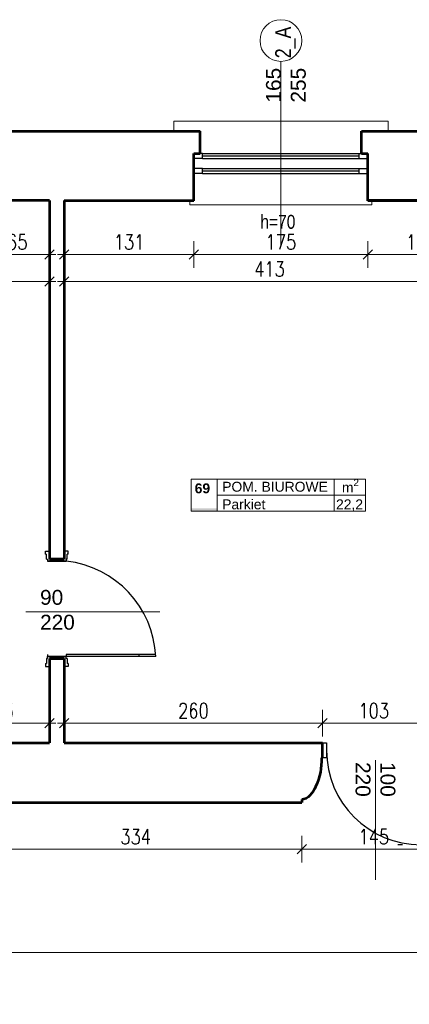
# Model space of a CAD drawing. Header units: millimetres. Extents: x 56977 to 67992, y 30187 to 42235.
# Tile 96 of 130: x 62581 to 62973, y 38817 to 39808. Entities that reach past the tile are written whole.
import ezdxf

# ---------------------------------------------------------------- set-up
doc = ezdxf.new("R2010")
doc.units = ezdxf.units.MM
doc.header["$MEASUREMENT"] = 0
doc.layers.get('0').update_dxf_attribs({"lineweight": 13})
doc.layers.get('DEFPOINTS').update_dxf_attribs({"lineweight": 13})
doc.layers.add('AI-OKNA', color=4, linetype='Continuous')
for name, color, linetype, lineweight in [('AI-OPISY', 3, 'Continuous', 13), ('AI_MURY', 40, 'Continuous', 53), ('AI_WIDOK', 8, 'Continuous', 13), ('OPISY TABELKI', 30, 'Continuous', 13), ('wymiary', 8, 'Continuous', 13)]:
    doc.layers.add(name, color=color, linetype=linetype, lineweight=lineweight)
doc.styles.add('GENERATED_STYLE_2', font='txt.shx')
doc.styles.get("Standard").update_dxf_attribs({"font": 'txt.shx'})
doc.styles.add('Style-ROMANS', font='ROMANS.shx')
doc.styles.add('WYMIAROWY-08', font='ROMANS.shx', dxfattribs={"width": 0.8})
doc.dimstyles.new('DYBY', dxfattribs={"dimscale": 100, "dimtxt": 0.15, "dimasz": 0.05, "dimexe": 0.05, "dimexo": 0.1, "dimgap": 0.05, "dimtad": 1, "dimdec": 0, "dimdsep": 46, "dimlunit": 5, "dimtxsty": 'WYMIAROWY-08', "dimblk": 'M_STRZ', "dimcen": 0.1, "dimse1": 1, "dimse2": 1, "dimclrd": 7, "dimclre": 7, "dimclrt": 1, "dimadec": 0, "dimazin": 0, "dimtfac": 1, "dimtdec": 0, "dimtmove": 2, "dimatfit": 3, "dimldrblk": 'M_STRZ', "dimfxl": 0, "dimtolj": 1, "dimarcsym": 0})

# ---------------------------------------------------------------- blocks, each defined once
blk = doc.blocks.new('M_STRZ')
for p, q in [((0, 2.66), (0, 0)), ((-1.33, 0), (1.33, 0)), ((-0.94, -0.94), (0.94, 0.94)), ((0, 0), (0, -2.66))]:
    blk.add_line(p, q)
blk = doc.blocks.new('*U80')
at = {"layer": 'DEFPOINTS', "color": 0}
for p in [(66309.54, 38869.07), (58601.54, 38743.07), (66309.54, 38743.07)]:
    blk.add_point(p, dxfattribs=at)
at = {"layer": 'wymiary', "color": 7, "lineweight": -2}
blk.add_line((58606.54, 38869.07), (66304.54, 38869.07), dxfattribs=at)
at = {"layer": 'wymiary', "color": 7, "lineweight": -2, "xscale": 5, "yscale": 5, "zscale": 5, "rotation": 180}
blk.add_blockref('M_STRZ', (58601.54, 38869.07), dxfattribs=at)
at = {"layer": 'wymiary', "color": 7, "lineweight": -2, "xscale": 5, "yscale": 5, "zscale": 5}
blk.add_blockref('M_STRZ', (66309.54, 38869.07), dxfattribs=at)
at = {"layer": 'wymiary', "color": 1, "insert": (62455.54, 38881.57), "char_height": 15, "attachment_point": 5, "style": 'WYMIAROWY-08'}
blk.add_mtext('7708', dxfattribs=at)
blk = doc.blocks.new('*D1613')
at = {"layer": 'DEFPOINTS'}
for p in [(62433.49, 38881.57), (66309.54, 38869.07), (58601.54, 38743.07), (66309.54, 38743.07)]:
    blk.add_point(p, dxfattribs=at)
at = {"layer": 'wymiary', "color": 7}
blk.add_blockref('*U80', (0, 0), dxfattribs=at)
blk = doc.blocks.new('*U106')
at = {"layer": 'DEFPOINTS', "color": 0}
for p in [(62530.24, 39016.07), (62864.46, 39016.07), (62864.46, 38973.16)]:
    blk.add_point(p, dxfattribs=at)
at = {"layer": 'wymiary', "color": 7, "lineweight": -2}
blk.add_line((62535.24, 38973.16), (62859.46, 38973.16), dxfattribs=at)
at = {"layer": 'wymiary', "color": 7, "lineweight": -2, "xscale": 5, "yscale": 5, "zscale": 5, "rotation": 180}
blk.add_blockref('M_STRZ', (62530.24, 38973.16), dxfattribs=at)
at = {"layer": 'wymiary', "color": 7, "lineweight": -2, "xscale": 5, "yscale": 5, "zscale": 5}
blk.add_blockref('M_STRZ', (62864.46, 38973.16), dxfattribs=at)
at = {"layer": 'wymiary', "color": 1, "insert": (62697.35, 38985.66), "char_height": 15, "attachment_point": 5, "style": 'WYMIAROWY-08'}
blk.add_mtext('334', dxfattribs=at)
blk = doc.blocks.new('*D1639')
at = {"layer": 'DEFPOINTS'}
for p in [(62530.24, 39016.07), (62864.46, 39016.07), (62864.46, 38973.16), (62681.01, 38960.66)]:
    blk.add_point(p, dxfattribs=at)
at = {"layer": 'wymiary', "color": 7}
blk.add_blockref('*U106', (0, 0), dxfattribs=at)
blk = doc.blocks.new('*U129')
at = {"layer": 'DEFPOINTS', "color": 0}
for p in [(62546.01, 39626.07), (62610.52, 39626.07), (62610.52, 39571.78)]:
    blk.add_point(p, dxfattribs=at)
at = {"layer": 'wymiary', "color": 7, "lineweight": -2}
blk.add_line((62551.01, 39571.78), (62605.52, 39571.78), dxfattribs=at)
at = {"layer": 'wymiary', "color": 7, "lineweight": -2, "xscale": 5, "yscale": 5, "zscale": 5, "rotation": 180}
blk.add_blockref('M_STRZ', (62546.01, 39571.78), dxfattribs=at)
at = {"layer": 'wymiary', "color": 7, "lineweight": -2, "xscale": 5, "yscale": 5, "zscale": 5}
blk.add_blockref('M_STRZ', (62610.52, 39571.78), dxfattribs=at)
at = {"layer": 'wymiary', "color": 1, "insert": (62578.27, 39584.28), "char_height": 15, "attachment_point": 5, "style": 'WYMIAROWY-08'}
blk.add_mtext('65', dxfattribs=at)
blk = doc.blocks.new('*D1662')
at = {"layer": 'DEFPOINTS'}
for p in [(62546.01, 39626.07), (62610.52, 39626.07), (62610.52, 39571.78), (62567.93, 39559.28)]:
    blk.add_point(p, dxfattribs=at)
at = {"layer": 'wymiary', "color": 7}
blk.add_blockref('*U129', (0, 0), dxfattribs=at)
blk = doc.blocks.new('*U130')
at = {"layer": 'DEFPOINTS', "color": 0}
for p in [(62625.52, 39626.07), (62756.04, 39626.07), (62756.04, 39571.78)]:
    blk.add_point(p, dxfattribs=at)
at = {"layer": 'wymiary', "color": 7, "lineweight": -2}
blk.add_line((62630.52, 39571.78), (62751.04, 39571.78), dxfattribs=at)
at = {"layer": 'wymiary', "color": 7, "lineweight": -2, "xscale": 5, "yscale": 5, "zscale": 5, "rotation": 180}
blk.add_blockref('M_STRZ', (62625.52, 39571.78), dxfattribs=at)
at = {"layer": 'wymiary', "color": 7, "lineweight": -2, "xscale": 5, "yscale": 5, "zscale": 5}
blk.add_blockref('M_STRZ', (62756.04, 39571.78), dxfattribs=at)
at = {"layer": 'wymiary', "color": 1, "insert": (62690.78, 39584.28), "char_height": 15, "attachment_point": 5, "style": 'WYMIAROWY-08'}
blk.add_mtext('131', dxfattribs=at)
blk = doc.blocks.new('*D1663')
at = {"layer": 'DEFPOINTS'}
for p in [(62625.52, 39626.07), (62756.04, 39626.07), (62756.04, 39571.78), (62675.3, 39559.28)]:
    blk.add_point(p, dxfattribs=at)
at = {"layer": 'wymiary', "color": 7}
blk.add_blockref('*U130', (0, 0), dxfattribs=at)
blk = doc.blocks.new('*U131')
at = {"layer": 'DEFPOINTS', "color": 0}
for p in [(62756.04, 39626.07), (62931.04, 39626.07), (62931.04, 39571.78)]:
    blk.add_point(p, dxfattribs=at)
at = {"layer": 'wymiary', "color": 7, "lineweight": -2}
blk.add_line((62761.04, 39571.78), (62926.04, 39571.78), dxfattribs=at)
at = {"layer": 'wymiary', "color": 7, "lineweight": -2, "xscale": 5, "yscale": 5, "zscale": 5, "rotation": 180}
blk.add_blockref('M_STRZ', (62756.04, 39571.78), dxfattribs=at)
at = {"layer": 'wymiary', "color": 7, "lineweight": -2, "xscale": 5, "yscale": 5, "zscale": 5}
blk.add_blockref('M_STRZ', (62931.04, 39571.78), dxfattribs=at)
at = {"layer": 'wymiary', "color": 1, "insert": (62843.54, 39584.28), "char_height": 15, "attachment_point": 5, "style": 'WYMIAROWY-08'}
blk.add_mtext('175', dxfattribs=at)
blk = doc.blocks.new('*D1664')
at = {"layer": 'DEFPOINTS'}
for p in [(62756.04, 39626.07), (62931.04, 39626.07), (62931.04, 39571.78), (62828.06, 39559.28)]:
    blk.add_point(p, dxfattribs=at)
at = {"layer": 'wymiary', "color": 7}
blk.add_blockref('*U131', (0, 0), dxfattribs=at)
blk = doc.blocks.new('*U132')
at = {"layer": 'DEFPOINTS', "color": 0}
for p in [(62931.04, 39626.07), (63038.6, 39626.07), (63038.6, 39571.78)]:
    blk.add_point(p, dxfattribs=at)
at = {"layer": 'wymiary', "color": 7, "lineweight": -2}
blk.add_line((62936.04, 39571.78), (63033.6, 39571.78), dxfattribs=at)
at = {"layer": 'wymiary', "color": 7, "lineweight": -2, "xscale": 5, "yscale": 5, "zscale": 5, "rotation": 180}
blk.add_blockref('M_STRZ', (62931.04, 39571.78), dxfattribs=at)
at = {"layer": 'wymiary', "color": 7, "lineweight": -2, "xscale": 5, "yscale": 5, "zscale": 5}
blk.add_blockref('M_STRZ', (63038.6, 39571.78), dxfattribs=at)
at = {"layer": 'wymiary', "color": 1, "insert": (62984.82, 39584.28), "char_height": 15, "attachment_point": 5, "style": 'WYMIAROWY-08'}
blk.add_mtext('108', dxfattribs=at)
blk = doc.blocks.new('*D1665')
at = {"layer": 'DEFPOINTS'}
for p in [(62931.04, 39626.07), (63038.6, 39626.07), (63038.6, 39571.78), (62969.34, 39559.28)]:
    blk.add_point(p, dxfattribs=at)
at = {"layer": 'wymiary', "color": 7}
blk.add_blockref('*U132', (0, 0), dxfattribs=at)
blk = doc.blocks.new('*U145')
at = {"layer": 'DEFPOINTS', "color": 0}
for p in [(62256.52, 39544.7), (62610.52, 39544.7), (62610.52, 39490.01)]:
    blk.add_point(p, dxfattribs=at)
at = {"layer": 'wymiary', "color": 7, "lineweight": -2}
blk.add_line((62261.52, 39544.7), (62605.52, 39544.7), dxfattribs=at)
at = {"layer": 'wymiary', "color": 7, "lineweight": -2, "xscale": 5, "yscale": 5, "zscale": 5, "rotation": 180}
blk.add_blockref('M_STRZ', (62256.52, 39544.7), dxfattribs=at)
at = {"layer": 'wymiary', "color": 7, "lineweight": -2, "xscale": 5, "yscale": 5, "zscale": 5}
blk.add_blockref('M_STRZ', (62610.52, 39544.7), dxfattribs=at)
at = {"layer": 'wymiary', "color": 1, "insert": (62433.52, 39557.2), "char_height": 15, "attachment_point": 5, "style": 'WYMIAROWY-08'}
blk.add_mtext('354', dxfattribs=at)
blk = doc.blocks.new('*D1678')
at = {"layer": 'DEFPOINTS'}
for p in [(62256.52, 39544.7), (62610.52, 39544.7), (62417.19, 39532.2), (62610.52, 39490.01)]:
    blk.add_point(p, dxfattribs=at)
at = {"layer": 'wymiary', "color": 7}
blk.add_blockref('*U145', (0, 0), dxfattribs=at)
blk = doc.blocks.new('*U146')
at = {"layer": 'DEFPOINTS', "color": 0}
for p in [(62625.52, 39544.7), (63038.6, 39544.7), (63038.6, 39490.01)]:
    blk.add_point(p, dxfattribs=at)
at = {"layer": 'wymiary', "color": 7, "lineweight": -2}
blk.add_line((62630.52, 39544.7), (63033.6, 39544.7), dxfattribs=at)
at = {"layer": 'wymiary', "color": 7, "lineweight": -2, "xscale": 5, "yscale": 5, "zscale": 5, "rotation": 180}
blk.add_blockref('M_STRZ', (62625.52, 39544.7), dxfattribs=at)
at = {"layer": 'wymiary', "color": 7, "lineweight": -2, "xscale": 5, "yscale": 5, "zscale": 5}
blk.add_blockref('M_STRZ', (63038.6, 39544.7), dxfattribs=at)
at = {"layer": 'wymiary', "color": 1, "insert": (62832.06, 39557.2), "char_height": 15, "attachment_point": 5, "style": 'WYMIAROWY-08'}
blk.add_mtext('413', dxfattribs=at)
blk = doc.blocks.new('*D1679')
at = {"layer": 'DEFPOINTS'}
for p in [(62625.52, 39544.7), (63038.6, 39544.7), (62815.73, 39532.2), (63038.6, 39490.01)]:
    blk.add_point(p, dxfattribs=at)
at = {"layer": 'wymiary', "color": 7}
blk.add_blockref('*U146', (0, 0), dxfattribs=at)
blk = doc.blocks.new('*U162')
at = {"layer": 'DEFPOINTS', "color": 0}
for p in [(62610.52, 39099.99), (62610.52, 39093.07), (62507.54, 39080.07)]:
    blk.add_point(p, dxfattribs=at)
at = {"layer": 'wymiary', "color": 7, "lineweight": -2}
blk.add_line((62512.54, 39099.99), (62605.52, 39099.99), dxfattribs=at)
at = {"layer": 'wymiary', "color": 7, "lineweight": -2, "xscale": 5, "yscale": 5, "zscale": 5, "rotation": 180}
blk.add_blockref('M_STRZ', (62507.54, 39099.99), dxfattribs=at)
at = {"layer": 'wymiary', "color": 7, "lineweight": -2, "xscale": 5, "yscale": 5, "zscale": 5}
blk.add_blockref('M_STRZ', (62610.52, 39099.99), dxfattribs=at)
at = {"layer": 'wymiary', "color": 1, "insert": (62559.03, 39112.49), "char_height": 15, "attachment_point": 5, "style": 'WYMIAROWY-08'}
blk.add_mtext('103', dxfattribs=at)
blk = doc.blocks.new('*D1695')
at = {"layer": 'DEFPOINTS'}
for p in [(62610.52, 39099.99), (62610.52, 39093.07), (62543.55, 39087.49), (62507.54, 39080.07)]:
    blk.add_point(p, dxfattribs=at)
at = {"layer": 'wymiary', "color": 7}
blk.add_blockref('*U162', (0, 0), dxfattribs=at)
blk = doc.blocks.new('*U163')
at = {"layer": 'DEFPOINTS', "color": 0}
for p in [(62885.46, 39099.99), (62885.46, 39076.07), (62625.52, 39063.07)]:
    blk.add_point(p, dxfattribs=at)
at = {"layer": 'wymiary', "color": 7, "lineweight": -2}
blk.add_line((62630.52, 39099.99), (62880.46, 39099.99), dxfattribs=at)
at = {"layer": 'wymiary', "color": 7, "lineweight": -2, "xscale": 5, "yscale": 5, "zscale": 5, "rotation": 180}
blk.add_blockref('M_STRZ', (62625.52, 39099.99), dxfattribs=at)
at = {"layer": 'wymiary', "color": 7, "lineweight": -2, "xscale": 5, "yscale": 5, "zscale": 5}
blk.add_blockref('M_STRZ', (62885.46, 39099.99), dxfattribs=at)
at = {"layer": 'wymiary', "color": 1, "insert": (62755.49, 39112.49), "char_height": 15, "attachment_point": 5, "style": 'WYMIAROWY-08'}
blk.add_mtext('260', dxfattribs=at)
blk = doc.blocks.new('*D1696')
at = {"layer": 'DEFPOINTS'}
for p in [(62885.46, 39099.99), (62739.15, 39087.49), (62885.46, 39076.07), (62625.52, 39063.07)]:
    blk.add_point(p, dxfattribs=at)
at = {"layer": 'wymiary', "color": 7}
blk.add_blockref('*U163', (0, 0), dxfattribs=at)
blk = doc.blocks.new('*U744')
at = {"layer": 'DEFPOINTS', "color": 0}
for p in [(62864.46, 39016.07), (63009.46, 39016.07), (63009.46, 38973.16)]:
    blk.add_point(p, dxfattribs=at)
at = {"layer": 'wymiary', "color": 7, "lineweight": -2}
blk.add_line((62869.46, 38973.16), (63004.46, 38973.16), dxfattribs=at)
at = {"layer": 'wymiary', "color": 7, "lineweight": -2, "xscale": 5, "yscale": 5, "zscale": 5, "rotation": 180}
blk.add_blockref('M_STRZ', (62864.46, 38973.16), dxfattribs=at)
at = {"layer": 'wymiary', "color": 7, "lineweight": -2, "xscale": 5, "yscale": 5, "zscale": 5}
blk.add_blockref('M_STRZ', (63009.46, 38973.16), dxfattribs=at)
at = {"layer": 'wymiary', "color": 1, "insert": (62936.96, 38985.66), "char_height": 15, "attachment_point": 5, "style": 'WYMIAROWY-08'}
blk.add_mtext('145', dxfattribs=at)
blk = doc.blocks.new('*D2277')
at = {"layer": 'DEFPOINTS'}
for p in [(62864.46, 39016.07), (63009.46, 39016.07), (63009.46, 38973.16), (62921.48, 38960.66)]:
    blk.add_point(p, dxfattribs=at)
at = {"layer": 'wymiary', "color": 7}
blk.add_blockref('*U744', (0, 0), dxfattribs=at)
blk = doc.blocks.new('*U777')
at = {"layer": 'DEFPOINTS', "color": 0}
for p in [(62988.46, 39099.99), (62885.46, 39080.07), (62988.46, 39080.07)]:
    blk.add_point(p, dxfattribs=at)
at = {"layer": 'wymiary', "color": 7, "lineweight": -2}
blk.add_line((62890.46, 39099.99), (62983.46, 39099.99), dxfattribs=at)
at = {"layer": 'wymiary', "color": 7, "lineweight": -2, "xscale": 5, "yscale": 5, "zscale": 5, "rotation": 180}
blk.add_blockref('M_STRZ', (62885.46, 39099.99), dxfattribs=at)
at = {"layer": 'wymiary', "color": 7, "lineweight": -2, "xscale": 5, "yscale": 5, "zscale": 5}
blk.add_blockref('M_STRZ', (62988.46, 39099.99), dxfattribs=at)
at = {"layer": 'wymiary', "color": 1, "insert": (62936.96, 39112.49), "char_height": 15, "attachment_point": 5, "style": 'WYMIAROWY-08'}
blk.add_mtext('103', dxfattribs=at)
blk = doc.blocks.new('*D2310')
at = {"layer": 'DEFPOINTS'}
for p in [(62988.46, 39099.99), (62921.48, 39087.49), (62885.46, 39080.07), (62988.46, 39080.07)]:
    blk.add_point(p, dxfattribs=at)
at = {"layer": 'wymiary', "color": 7}
blk.add_blockref('*U777', (0, 0), dxfattribs=at)

msp = doc.modelspace()

# ---------------------------------------------------------------- hatches: boundary and pattern name
at = {"layer": 'OPISY TABELKI', "extrusion": (0, 0, -1)}
msp.add_hatch(color=256, dxfattribs=at).paths.add_polyline_path([(-62779.45, 39313.27), (-62779.45, 39316.22), (-62753.1, 39316.22), (-62753.1, 39313.27)], flags=16)

# ---------------------------------------------------------------- linework, layer by layer
at = {"layer": 'AI-OKNA'}
for p, q in [((62764.79, 39668.41), (62756.04, 39668.41)), ((62764.79, 39673.41), (62762.29, 39673.41)), ((62764.79, 39668.41), (62764.79, 39673.41)), ((62764.79, 39673.41), (62922.29, 39673.41)), ((62764.79, 39670.91), (62922.29, 39670.91)), ((62764.79, 39668.41), (62922.29, 39668.41)), ((62922.29, 39668.41), (62922.29, 39673.41)), ((62922.29, 39673.41), (62924.79, 39673.41)), ((62922.29, 39668.41), (62931.04, 39668.41)), ((62764.79, 39658.41), (62756.04, 39658.41)), ((62764.79, 39653.41), (62764.79, 39658.41)), ((62764.79, 39658.41), (62922.29, 39658.41)), ((62764.79, 39655.91), (62922.29, 39655.91)), ((62922.29, 39658.41), (62931.04, 39658.41)), ((62922.29, 39653.41), (62922.29, 39658.41)), ((62764.79, 39653.41), (62756.04, 39653.41)), ((62764.79, 39653.41), (62922.29, 39653.41)), ((62922.29, 39653.41), (62931.04, 39653.41)), ((62606.52, 39270.07), (62606.52, 39273.07)), ((62606.52, 39273.07), (62610.52, 39273.07)), ((62606.52, 39273.07), (62610.52, 39273.07)), ((62606.52, 39270.07), (62606.52, 39273.07)), ((62606.52, 39270.07), (62607.52, 39270.07)), ((62606.52, 39270.07), (62607.52, 39270.07)), ((62607.52, 39265.07), (62607.52, 39270.07)), ((62607.52, 39265.07), (62607.52, 39270.07)), ((62629.52, 39273.07), (62625.52, 39273.07)), ((62629.52, 39273.07), (62625.52, 39273.07)), ((62628.52, 39265.07), (62628.52, 39270.07)), ((62629.52, 39270.07), (62628.52, 39270.07)), ((62628.52, 39265.07), (62628.52, 39270.07)), ((62629.52, 39270.07), (62628.52, 39270.07)), ((62629.52, 39270.07), (62629.52, 39273.07)), ((62629.52, 39270.07), (62629.52, 39273.07)), ((62607.52, 39265.07), (62608.52, 39265.07)), ((62607.52, 39265.07), (62608.52, 39265.07)), ((62608.52, 39265.07), (62608.52, 39263.07)), ((62608.52, 39265.07), (62608.52, 39263.07)), ((62608.52, 39263.07), (62627.52, 39263.07)), ((62627.52, 39263.07), (62608.52, 39263.07)), ((62627.52, 39265.07), (62627.52, 39263.07)), ((62628.52, 39265.07), (62627.52, 39265.07)), ((62627.52, 39265.07), (62627.52, 39263.07)), ((62628.52, 39265.07), (62627.52, 39265.07)), ((62606.52, 39160.07), (62607.52, 39160.07)), ((62606.52, 39160.07), (62606.52, 39157.07)), ((62606.52, 39160.07), (62607.52, 39160.07)), ((62606.52, 39160.07), (62606.52, 39157.07)), ((62607.52, 39165.07), (62608.52, 39165.07)), ((62607.52, 39165.07), (62607.52, 39160.07)), ((62607.52, 39165.07), (62608.52, 39165.07)), ((62607.52, 39165.07), (62607.52, 39160.07)), ((62608.52, 39169.07), (62608.52, 39167.07)), ((62608.52, 39167.07), (62627.52, 39167.07)), ((62608.52, 39165.07), (62608.52, 39167.07)), ((62608.52, 39165.07), (62608.52, 39167.07)), ((62627.52, 39167.07), (62608.52, 39167.07)), ((62627.52, 39169.07), (62627.52, 39167.07)), ((62717.52, 39169.07), (62627.52, 39169.07)), ((62627.52, 39165.07), (62627.52, 39167.07)), ((62627.52, 39165.07), (62627.52, 39167.07)), ((62717.52, 39167.07), (62627.52, 39167.07)), ((62628.52, 39165.07), (62627.52, 39165.07)), ((62628.52, 39165.07), (62627.52, 39165.07)), ((62628.52, 39165.07), (62628.52, 39160.07)), ((62628.52, 39165.07), (62628.52, 39160.07)), ((62629.52, 39160.07), (62628.52, 39160.07)), ((62629.52, 39160.07), (62628.52, 39160.07)), ((62629.52, 39160.07), (62629.52, 39157.07)), ((62629.52, 39160.07), (62629.52, 39157.07)), ((62700.62, 39169.07), (62700.62, 39167.07)), ((62606.52, 39157.07), (62610.52, 39157.07)), ((62606.52, 39157.07), (62610.52, 39157.07)), ((62629.52, 39157.07), (62625.52, 39157.07)), ((62629.52, 39157.07), (62625.52, 39157.07)), ((62885.46, 39080.07), (62889.46, 39080.07)), ((62889.46, 39080.07), (62889.46, 39065.07)), ((62889.46, 39065.07), (62885.46, 39065.07)), ((62966.09, 38977.57), (62961.09, 38977.57))]:
    msp.add_line(p, q, dxfattribs=at)
for centre, radius, start, end in [((62616.42, 39162.47), 101.21, 2.60547, 83.69931), ((62984.46, 39072.57), 95, 180, 270)]:
    msp.add_arc(centre, radius, start, end, dxfattribs=at)
at = {"layer": 'AI-OPISY'}
for p, q in [((62843.54, 39765.96), (62843.54, 39580.87)), ((62586.71, 39212.07), (62721.6, 39212.07)), ((62938.68, 39062.74), (62938.68, 38942.26))]:
    msp.add_line(p, q, dxfattribs=at)
msp.add_circle((62843.54, 39787.11), 21, dxfattribs=at)
at = {"layer": 'AI_MURY'}
for p, q in [((62539.79, 39696.07), (62762.29, 39695.91)), ((62762.29, 39673.41), (62762.29, 39695.91)), ((62924.79, 39695.91), (63147.29, 39696.07)), ((62924.79, 39673.41), (62924.79, 39695.91)), ((62756.04, 39625.91), (62756.04, 39673.41)), ((62756.04, 39673.41), (62762.29, 39673.41)), ((62924.79, 39673.41), (62931.04, 39673.41)), ((62931.04, 39625.91), (62931.04, 39673.41)), ((62610.52, 39626.07), (62546.01, 39626.07)), ((62610.52, 39626.07), (62610.52, 39265.07)), ((62625.52, 39626.07), (62625.52, 39265.07)), ((62625.52, 39626.07), (62756.04, 39626.07)), ((62931.04, 39626.07), (63038.6, 39626.07)), ((63038.6, 39626.07), (62931.04, 39626.07)), ((62610.52, 39265.07), (62625.52, 39265.07)), ((62625.52, 39265.07), (62610.52, 39265.07)), ((62610.52, 39165.07), (62610.52, 39080.07)), ((62625.52, 39165.07), (62610.52, 39165.07)), ((62610.52, 39165.07), (62625.52, 39165.07)), ((62625.52, 39165.07), (62625.52, 39080.07)), ((62509.54, 39080.07), (62610.52, 39080.07)), ((62625.52, 39080.07), (62885.46, 39080.07)), ((62885.46, 39065.07), (62885.46, 39080.07)), ((62884.46, 39065.07), (62885.46, 39065.07)), ((62864.46, 39023.07), (62864.46, 39020.07)), ((62530.24, 39020.07), (62864.46, 39020.07))]:
    msp.add_line(p, q, dxfattribs=at)
at = {"layer": 'AI_MURY', "start_tangent": (0, -1), "end_tangent": (-1, 0)}
msp.add_spline([(62884.46, 39065.07), (62878.48, 39035.93), (62864.46, 39023.07)], degree=3, dxfattribs=at)
at = {"layer": 'AI_WIDOK', "color": 251, "linetype": 'Continuous'}
for p, q in [((62735.64, 39705.91), (62951.43, 39705.91)), ((62735.64, 39705.91), (62735.64, 39695.91)), ((62951.43, 39705.91), (62951.43, 39695.91)), ((62752.04, 39625.91), (62752.04, 39621.91)), ((62935.04, 39625.91), (62935.04, 39621.91)), ((62752.04, 39621.91), (62935.04, 39621.91))]:
    msp.add_line(p, q, dxfattribs=at)
at = {"layer": 'OPISY TABELKI'}
for p, q in [((62753.1, 39345.53), (62928.79, 39345.53)), ((62753.1, 39345.53), (62753.1, 39313.27)), ((62779.45, 39345.53), (62779.45, 39313.27)), ((62897, 39345.53), (62897, 39313.27)), ((62928.79, 39345.53), (62928.79, 39313.27)), ((62779.45, 39329.4), (62928.79, 39329.4)), ((62753.1, 39313.27), (62928.79, 39313.27))]:
    msp.add_line(p, q, dxfattribs=at)

# ---------------------------------------------------------------- texts
at = {"layer": 'AI-OPISY', "insert": (62858.43, 39769.31), "char_height": 16, "width": 20.64, "attachment_point": 7, "rotation": 90, "style": 'WYMIAROWY-08'}
msp.add_mtext('\\fArial|b0|i0|c238|p39;2_A', dxfattribs=at)
at = {"layer": 'AI-OPISY', "char_height": 15, "width": 45.2902}
for s, insert, attachment_point, rotation in [('\\fArial|b0|i0|c238|p39;165\\P255', (62868.75, 39742.17), 8, 90), ('\\fArial|b0|i0|c238|p39;100\\P220', (62958.72, 39060.84), 1, 270)]:
    msp.add_mtext(s, dxfattribs=dict(at, insert=insert, attachment_point=attachment_point, rotation=rotation))
at = {"layer": 'AI-OPISY', "insert": (62822.89, 39597.46), "char_height": 14, "attachment_point": 7, "line_spacing_factor": 0.722892, "style": 'WYMIAROWY-08'}
msp.add_mtext('\\fArial|b0|i0|c238|p39;h=70', dxfattribs=at)
at = {"layer": 'AI-OPISY', "insert": (62601.16, 39234.11), "char_height": 15, "width": 45.2902, "attachment_point": 1}
msp.add_mtext('\\fArial|b0|i0|c238|p39;90\\P220', dxfattribs=at)
at = {"layer": 'OPISY TABELKI', "color": 7, "char_height": 10, "width": 168.6591, "attachment_point": 1, "style": 'GENERATED_STYLE_2'}
for s, insert in [('\\fArial|b1|i0|c238|p39;69', (62756.78, 39341.36)), ('\\fArial|b0|i0|c238|p39;POM. BIUROWE       ', (62784.48, 39342.97)), ('\\A1;\\fArial|b0|i0|c238|p39;m\\H7.000000;\\S2^  ;', (62904.97, 39345.68)), ('\\fArial|b0|i0|c238|p39;Parkiet          ', (62784.48, 39325.24)), ('\\fArial|b0|i0|c238|p39;22,2       ', (62899.04, 39325.24))]:
    msp.add_mtext(s, dxfattribs=dict(at, insert=insert))

# ---------------------------------------------------------------- dimensions: what is measured, and where the dimension line sits
at = {"layer": 'wymiary', "color": 7}
for base, p1, p2, picture, middle in [((62610.52, 39571.78), (62546.01, 39626.07), (62610.52, 39626.07), '*D1662', (62567.93, 39559.28)), ((62756.04, 39571.78), (62625.52, 39626.07), (62756.04, 39626.07), '*D1663', (62675.3, 39559.28)), ((62931.04, 39571.78), (62756.04, 39626.07), (62931.04, 39626.07), '*D1664', (62828.06, 39559.28)), ((63038.6, 39571.78), (62931.04, 39626.07), (63038.6, 39626.07), '*D1665', (62969.34, 39559.28)), ((62610.52, 39544.7), (62256.52, 39544.7), (62610.52, 39490.01), '*D1678', (62417.19, 39532.2)), ((63038.6, 39544.7), (62625.52, 39544.7), (63038.6, 39490.01), '*D1679', (62815.73, 39532.2)), ((62610.52, 39099.99), (62507.54, 39080.07), (62610.52, 39093.07), '*D1695', (62543.55, 39087.49)), ((62885.46, 39099.99), (62625.52, 39063.07), (62885.46, 39076.07), '*D1696', (62739.15, 39087.49)), ((62988.46, 39099.99), (62885.46, 39080.07), (62988.46, 39080.07), '*D2310', (62921.48, 39087.49)), ((62864.46, 38973.16), (62530.24, 39016.07), (62864.46, 39016.07), '*D1639', (62681.01, 38960.66)), ((63009.46, 38973.16), (62864.46, 39016.07), (63009.46, 39016.07), '*D2277', (62921.48, 38960.66)), ((66309.54, 38869.07), (58601.54, 38743.07), (66309.54, 38743.07), '*D1613', (62433.49, 38881.57))]:
    dim = msp.add_linear_dim(base=base, p1=p1, p2=p2, dimstyle='DYBY', override={"dimtad": 0, "dimtxsty": 'Style-ROMANS', "dimcen": 0.001, "dimclrd": 0, "dimclre": 0}, dxfattribs=at)
    dim.commit()
    dim.dimension.update_dxf_attribs({"geometry": picture, "text_midpoint": middle, "dimtype": 128})

doc.saveas('drawing.dxf')
